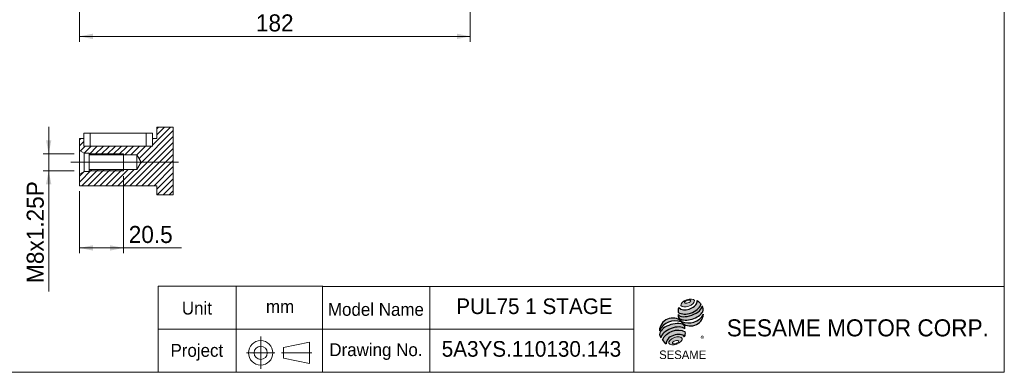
# Model space of a CAD drawing. Header units: millimetres. Extents: x 25 to 718, y 25 to 500.
# Tile 2 of 4: x 259 to 718, y 25 to 189. Entities that reach past the tile are written whole.
import ezdxf

# ---------------------------------------------------------------- set-up
doc = ezdxf.new("R2010")
doc.units = ezdxf.units.MM
doc.header["$LTSCALE"] = 2.5
doc.linetypes.add('CENTERX2', pattern=[20.319999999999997, 12.7, -2.54, 2.54, -2.54])
doc.layers.add('外框線', color=7, linetype='Continuous', lineweight=30)
doc.layers.add('標駐', color=51, linetype='Continuous')
doc.styles.add('SLDTEXTSTYLE0', font='ARIAL.TTF', dxfattribs={"width": 0.948})
doc.styles.add('SLDTEXTSTYLE1', font='MINGLIU.TTC')
doc.styles.add('SLDTEXTSTYLE3', font='ARIAL.TTF', dxfattribs={"width": 0.948})
doc.dimstyles.new('SLDDIMSTYLE2', dxfattribs={"dimtxt": 7.704956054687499, "dimasz": 6.25, "dimexe": 0, "dimexo": 0.0625, "dimgap": 1.926239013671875, "dimtad": 1, "dimdec": 4, "dimrnd": 1e-09, "dimzin": 12, "dimdsep": 46, "dimtxsty": 'SLDTEXTSTYLE0', "dimsah": 1, "dimcen": 0.09, "dimadec": 0, "dimazin": 0, "dimtfac": 1, "dimtdec": 4, "dimtofl": 0, "dimtmove": 0, "dimatfit": 3, "dimfxl": 0, "dimtolj": 1, "dimtzin": 12, "dimarcsym": 0})
doc.dimstyles.new('SLDDIMSTYLE3', dxfattribs={"dimtxt": 7.704956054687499, "dimasz": 6.25, "dimexe": 0, "dimexo": 0.0625, "dimgap": 1.926239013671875, "dimtad": 1, "dimdec": 4, "dimrnd": 1e-09, "dimzin": 12, "dimdsep": 46, "dimtxsty": 'SLDTEXTSTYLE0', "dimsah": 1, "dimcen": 0.09, "dimadec": 0, "dimazin": 0, "dimtfac": 1, "dimtdec": 4, "dimtofl": 0, "dimtmove": 0, "dimatfit": 3, "dimfxl": 0, "dimtolj": 1, "dimtzin": 12, "dimarcsym": 0})

# ---------------------------------------------------------------- blocks, each defined once
blk = doc.blocks.new('單位定位')
at = {"layer": '外框線', "color": 7, "lineweight": 0}
for p, q in [((323.4355777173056, 65.0172383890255), (323.4355777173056, 25.01723838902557)), ((400.0943132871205, 65.0172383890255), (323.4355777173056, 65.0172383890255)), ((359.7235119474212, 65.0172383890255), (359.7235119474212, 25.01723838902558)), ((400.0943132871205, 45.01723838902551), (323.4355777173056, 45.0172383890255)), ((381.7461217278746, 36.55961712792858), (393.9413584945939, 39.05961712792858)), ((393.9413584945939, 39.05961712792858), (393.9413584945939, 29.05961712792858)), ((381.7461217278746, 36.55961712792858), (381.7461217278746, 31.55961712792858)), ((381.7461217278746, 31.55961712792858), (393.9413584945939, 29.05961712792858))]:
    blk.add_line(p, q, dxfattribs=at)
at = {"layer": '外框線', "color": 7, "linetype": 'CENTERX2', "lineweight": 0}
for p, q in [((371.1891564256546, 41.70394229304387), (371.1891564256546, 26.66884323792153)), ((364.6257256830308, 34.05049934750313), (377.7886538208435, 34.05049934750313)), ((380.8534756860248, 34.05049934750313), (395.0247352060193, 34.05049934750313))]:
    blk.add_line(p, q, dxfattribs=at)
at = {"layer": '外框線', "color": 7, "lineweight": 0}
for radius in [5.683458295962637, 3.063295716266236]:
    blk.add_circle((371.1891564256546, 34.05049934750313), radius, dxfattribs=at)
at = {"color": 7, "linetype": 'Continuous', "lineweight": 0, "char_height": 5.953124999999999, "attachment_point": 1, "style": 'SLDTEXTSTYLE0'}
for s, insert in [('Unit', (334.4803951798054, 57.83658425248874)), ('mm', (373.6537972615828, 58.57892195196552)), ('Project', (329.1887285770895, 38.1727658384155))]:
    blk.add_mtext(s, dxfattribs=dict(at, insert=insert))
blk = doc.blocks.new('圖塊18')
at = {"linetype": 'Continuous'}
h = blk.add_hatch(color=1, dxfattribs=at)
edge = h.paths.add_edge_path(flags=0)
edge.add_spline(control_points=[(12.74648328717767, 28.33580195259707), (11.18559231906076, 27.76182032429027), (8.618896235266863, 25.10435144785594), (14.13419791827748, 24.56203790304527), (17.98424204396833, 28.54824121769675), (14.30737425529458, 28.90978358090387), (12.74648328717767, 28.33580195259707)], knot_values=[0, 0, 0, 0, 0.25, 0.5, 0.75, 1, 1, 1, 1], weights=[1, 1, 1, 1, 1, 1, 1], degree=3, periodic=0)
edge = h.paths.add_edge_path(flags=0)
edge.add_spline(control_points=[(13.07186467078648, 28.0214938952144), (13.80690021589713, 28.25157091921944), (15.46308223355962, 28.11714953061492), (13.53714198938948, 26.53505530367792), (11.05286896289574, 26.73668738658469), (12.33682912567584, 27.79141687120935), (13.07186467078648, 28.0214938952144)], knot_values=[0, 0, 0, 0, 0.2500000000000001, 0.5000000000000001, 0.75, 1, 1, 1, 1], weights=[1, 1, 1, 1, 1, 1, 1], degree=3, periodic=0)
h = blk.add_hatch(color=1, dxfattribs=at)
edge = h.paths.add_edge_path(flags=0)
edge.add_spline(control_points=[(9.163213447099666, 24.76744459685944), (8.769812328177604, 23.90622371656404), (8.732474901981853, 23.0254322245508), (8.843057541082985, 22.44386565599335)], knot_values=[0, 0, 0, 0, 0.4884105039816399, 0.4884105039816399, 0.4884105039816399, 0.4884105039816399], weights=[1, 1, 1, 1], degree=3, periodic=0)
edge.add_spline(control_points=[(8.843057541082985, 22.44386565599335), (10.62344683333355, 21.44355777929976), (14.07722672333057, 21.44918400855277), (17.67464365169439, 23.49261152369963), (19.22746563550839, 25.28172620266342), (19.45777659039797, 26.16369730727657)], knot_values=[0, 0, 0, 0, 0.4091170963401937, 0.6548043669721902, 0.8514887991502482, 0.8514887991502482, 0.8514887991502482, 0.8514887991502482], weights=[1, 1, 1, 1, 1, 1], degree=3, periodic=0)
edge.add_spline(control_points=[(19.45777659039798, 26.16369730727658), (19.19813658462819, 26.74352114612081), (18.66133743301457, 27.44166792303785), (17.78416057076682, 27.97823620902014)], knot_values=[0, 0, 0, 0, 0.4590419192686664, 0.4590419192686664, 0.4590419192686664, 0.4590419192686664], weights=[1, 1, 1, 1], degree=3, periodic=0)
edge.add_spline(control_points=[(17.78416057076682, 27.97823620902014), (17.81225735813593, 27.61473631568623), (17.63324610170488, 26.54167268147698), (16.29234836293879, 24.97462105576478), (13.40732101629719, 23.44028120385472), (10.26167089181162, 23.38968884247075), (9.163213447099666, 24.76744459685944)], knot_values=[0, 0, 0, 0, 0.08132341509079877, 0.2279594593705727, 0.4332489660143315, 0.8030080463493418, 0.8030080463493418, 0.8030080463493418, 0.8030080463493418], weights=[1, 1, 1, 1, 1, 1, 1], degree=3, periodic=0)
h = blk.add_hatch(color=1, dxfattribs=at)
edge = h.paths.add_edge_path(flags=0)
edge.add_arc((10.79613586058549, 20.98168016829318), 1.990059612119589, 168.3621772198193, 229.4245234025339)
edge.add_ellipse((14.5239557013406, 22.67512801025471), major_axis=(6.085158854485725, 1.984651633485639), ratio=0.5371428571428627, start_angle=205.6784380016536, end_angle=329.3896542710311)
edge.add_arc((17.66474577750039, 23.88553031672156), 2.885592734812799, 336.1521426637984, 392.8409252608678)
edge.add_ellipse((14.37893190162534, 23.70127523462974), major_axis=(5.635519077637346, 2.107190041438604), ratio=0.4437390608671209, start_angle=185.0255637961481, end_angle=352.21713539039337, ccw=False)
h = blk.add_hatch(color=1, dxfattribs=at)
edge = h.paths.add_edge_path(flags=0)
edge.add_arc((13.76079549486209, 25.47890038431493), 7.985217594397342, 244.9498890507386, 330.52495169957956, ccw=False)
edge.add_arc((6.276777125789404, 13.67044648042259), 6.144847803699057, 48.1092454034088, 177.9500526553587)
edge.add_arc((7.380706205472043, 10.53228671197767), 7.985217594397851, 69.43291289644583, 155.1324078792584, ccw=False)
edge.add_arc((14.61032072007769, 22.27281406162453), 6.144847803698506, 223.9443619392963, 353.2429906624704)
h = blk.add_hatch(color=1, dxfattribs=at)
edge = h.paths.add_edge_path(flags=0)
edge.add_ellipse((6.654822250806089, 11.89391986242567), major_axis=(5.812668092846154, 2.207556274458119), ratio=0.5235294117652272, start_angle=14.095136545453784, end_angle=164.8078450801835, ccw=False)
edge.add_arc((9.798175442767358, 15.10560491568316), 2.237252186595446, 351.5308011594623, 401.4061622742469)
edge.add_ellipse((6.450758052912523, 13.4644289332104), major_axis=(6.161694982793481, 1.808012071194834), ratio=0.534461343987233, start_angle=27.40472928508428, end_angle=171.7282428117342)
edge.add_arc((6.630595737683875, 13.40166527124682), 6.537584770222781, 191.0466409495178, 205.75451162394)
h = blk.add_hatch(color=1, dxfattribs=at)
edge = h.paths.add_edge_path(flags=0)
edge.add_spline(control_points=[(12.18070329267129, 13.38858199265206), (8.520097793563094, 15.42907417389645), (3.215685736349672, 13.49803245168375), (1.565984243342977, 9.668750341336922)], knot_values=[0, 0, 0, 0, 1, 1, 1, 1], weights=[1, 1, 1, 1], degree=3, periodic=0)
edge.add_arc((5.464550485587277, 11.58544666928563), 4.344254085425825, 206.1806388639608, 239.0996167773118)
edge.add_ellipse((7.677727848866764, 9.116857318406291), major_axis=(4.352924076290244, 1.62120610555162), ratio=0.6035256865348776, start_angle=7.596570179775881, end_angle=172.3905265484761, ccw=False)
edge.add_arc((7.971660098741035, 12.78493294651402), 4.252109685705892, 336.231156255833, 368.1615451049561)
h = blk.add_hatch(color=1, dxfattribs=at)
edge = h.paths.add_edge_path(flags=0)
edge.add_spline(control_points=[(7.084365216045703, 10.69799413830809), (8.645256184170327, 11.27197576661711), (12.32212397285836, 10.9104334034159), (8.472079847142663, 6.924230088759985), (2.956778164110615, 7.466543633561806), (5.523474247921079, 10.12401250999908), (7.084365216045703, 10.69799413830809)], knot_values=[0, 0, 0, 0, 0.25, 0.5, 0.7500000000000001, 1, 1, 1, 1], weights=[1, 1, 1, 1, 1, 1, 1], degree=3, periodic=0)
edge = h.paths.add_edge_path(flags=0)
edge.add_spline(control_points=[(7.492503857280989, 9.196593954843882), (6.757468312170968, 8.966516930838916), (5.477937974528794, 7.897635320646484), (7.96885573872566, 7.67477504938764), (9.888151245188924, 9.27809746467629), (8.227539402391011, 9.42667097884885), (7.492503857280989, 9.196593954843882)], knot_values=[0, 0, 0, 0, 0.2500000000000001, 0.5, 0.75, 1, 1, 1, 1], weights=[1, 1, 1, 1, 1, 1, 1], degree=3, periodic=0)
at = {"color": 1, "linetype": 'Continuous', "lineweight": 0}
for points in [[(12.74648328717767, 28.33580195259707), (14.30737425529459, 28.90978358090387), (17.98424204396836, 28.54824121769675), (14.13419791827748, 24.56203790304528), (8.61889623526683, 25.10435144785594), (11.18559231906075, 27.76182032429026), (12.74648328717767, 28.33580195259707)], [(13.07186467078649, 28.02149389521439), (13.80690021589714, 28.25157091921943), (15.46308223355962, 28.11714953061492), (13.53714198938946, 26.53505530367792), (11.05286896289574, 26.73668738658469), (12.33682912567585, 27.79141687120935), (13.07186467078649, 28.02149389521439)], [(7.084365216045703, 10.69799413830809), (8.645256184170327, 11.27197576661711), (12.32212397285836, 10.9104334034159), (8.472079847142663, 6.924230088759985), (2.956778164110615, 7.466543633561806), (5.523474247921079, 10.12401250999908), (7.084365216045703, 10.69799413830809)], [(7.492503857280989, 9.196593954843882), (8.227539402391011, 9.42667097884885), (9.888151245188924, 9.27809746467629), (7.96885573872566, 7.67477504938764), (5.477937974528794, 7.897635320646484), (6.757468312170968, 8.966516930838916), (7.492503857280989, 9.196593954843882)]]:
    blk.add_open_spline(points, degree=3, dxfattribs=at)
at = {"layer": '標駐', "color": 1}
for p, q in [((20.70406723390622, 21.48198667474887), (20.63086521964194, 21.40878466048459)), ((3.182278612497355, 7.900181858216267), (3.227608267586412, 7.945511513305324))]:
    blk.add_line(p, q, dxfattribs=at)
for centre, radius, start, end in [((17.66474577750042, 23.88553031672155), 2.885592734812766, 336.1521426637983, 32.95375475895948), ((6.276777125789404, 13.67044648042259), 6.144847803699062, 48.10924540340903, 177.9500526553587), ((7.380706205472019, 10.53228671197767), 7.985217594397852, 69.43291289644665, 155.1324078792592), ((10.79613586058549, 20.98168016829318), 1.990059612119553, 167.9158934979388, 229.4245234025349), ((14.61032072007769, 22.27281406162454), 6.144847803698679, 223.9443619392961, 353.2429906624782), ((13.76079549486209, 25.47890038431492), 7.98521759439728, 244.9498890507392, 330.5249516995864), ((9.798175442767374, 15.10560491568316), 2.237252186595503, 351.5308011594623, 41.40616227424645), ((6.630595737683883, 13.40166527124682), 6.537584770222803, 191.0466409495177, 205.7545116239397), ((5.464550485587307, 11.58544666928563), 4.344254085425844, 206.1806388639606, 239.0996167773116), ((7.971660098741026, 12.78493294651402), 4.252109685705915, 336.2311562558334, 8.161545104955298)]:
    blk.add_arc(centre, radius, start, end, dxfattribs=at)
for centre, major_axis, ratio, start_param, end_param in [((14.37893190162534, 23.70127523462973), (5.635519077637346, 2.107190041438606), 0.4437390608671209, 3.229063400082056, 6.147574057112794), ((14.5239557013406, 22.67512801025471), (6.085158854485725, 1.98465163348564), 0.5371428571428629, 3.589765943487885, 5.748933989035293), ((6.450758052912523, 13.4644289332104), (6.161694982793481, 1.808012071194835), 0.5344613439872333, 0.4783027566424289, 2.997223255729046), ((6.654822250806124, 11.89391986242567), (5.812668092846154, 2.207556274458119), 0.5235294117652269, 0.2460065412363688, 2.87643952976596), ((7.677727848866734, 9.11685731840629), (4.352924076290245, 1.621206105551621), 0.6035256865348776, 0.1325851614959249, 3.008782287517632)]:
    blk.add_ellipse(centre, major_axis=major_axis, ratio=ratio, start_param=start_param, end_param=end_param, dxfattribs=at)
for points, knots in [([(9.163213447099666, 24.76744459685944), (10.26167089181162, 23.38968884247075), (13.40732101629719, 23.44028120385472), (16.29234836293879, 24.97462105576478), (17.63324610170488, 26.54167268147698), (17.81225735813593, 27.61473631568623), (17.78416057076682, 27.97823620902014)], [0, 0, 0, 0, 0.3697590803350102, 0.575048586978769, 0.721684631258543, 0.8030080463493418, 0.8030080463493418, 0.8030080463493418, 0.8030080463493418]), ([(8.843057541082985, 22.44386565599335), (10.62344683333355, 21.44355777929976), (14.07722672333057, 21.44918400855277), (17.67464365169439, 23.49261152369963), (19.22746563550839, 25.28172620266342), (19.45777659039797, 26.16369730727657)], [0, 0, 0, 0, 0.4091170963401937, 0.6548043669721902, 0.8514887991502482, 0.8514887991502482, 0.8514887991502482, 0.8514887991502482])]:
    blk.add_open_spline(points, degree=3, knots=knots, dxfattribs=at)
for points in [[(17.78416057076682, 27.97823620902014), (18.66133743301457, 27.44166792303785), (19.19813658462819, 26.74352114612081), (19.45777659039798, 26.16369730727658)], [(9.163213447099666, 24.76744459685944), (8.769812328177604, 23.90622371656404), (8.732474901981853, 23.0254322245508), (8.843057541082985, 22.44386565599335)], [(1.565984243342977, 9.668750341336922), (3.21568573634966, 13.49803245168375), (8.52009779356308, 15.42907417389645), (12.18070329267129, 13.38858199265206)]]:
    blk.add_open_spline(points, degree=3, dxfattribs=at)
at = {"layer": '標駐', "color": 1, "attachment_point": 1}
for s, insert, char_height, style in [('®', (19.24732192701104, 11.44031469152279), 2.645833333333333, 'SLDTEXTSTYLE1'), ('SESAME', (0.02756526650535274, 4.69976788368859), 3.968749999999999, 'SLDTEXTSTYLE0')]:
    blk.add_mtext(s, dxfattribs=dict(at, insert=insert, char_height=char_height, style=style))
blk = doc.blocks.new('NEW LOGO_定位')
at = {"color": 7, "linetype": 'Continuous'}
blk.add_blockref('圖塊18', (8.91034071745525, 5.442211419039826), dxfattribs=at)
blk = doc.blocks.new('圖標定位')
at = {"color": 7, "linetype": 'Continuous'}
blk.add_blockref('NEW LOGO_定位', (547.8371475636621, 25.00000000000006), dxfattribs=at)
blk = doc.blocks.new('*D19')
at = {"color": 7, "linetype": 'Continuous', "lineweight": 0}
for p, q in [((286.7930111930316, 287.8349859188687), (286.7930111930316, 178.8349859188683)), ((468.7930111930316, 234.8349859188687), (468.7930111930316, 178.8349859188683)), ((468.7930111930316, 181.3349859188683), (286.7930111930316, 181.3349859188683))]:
    blk.add_line(p, q, dxfattribs=at)
for points in [[(286.7930111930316, 181.3349859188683), (293.0430111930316, 180.0849859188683), (293.0430111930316, 182.5849859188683)], [(468.7930111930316, 181.3349859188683), (462.5430111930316, 182.5849859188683), (462.5430111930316, 180.0849859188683)]]:
    blk.add_solid(points, dxfattribs=at)
at = {"color": 7, "linetype": 'Continuous', "lineweight": 0, "insert": (368.975738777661, 191.5669611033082), "char_height": 7.937499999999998, "attachment_point": 1, "style": 'SLDTEXTSTYLE0'}
blk.add_mtext('182', dxfattribs=at)
blk = doc.blocks.new('SW_HATCH_0')
at = {"color": 0, "linetype": 'Continuous', "lineweight": 0}
for p, q in [((0, 28.06330099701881), (-15.00672195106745, 13.05657868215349)), ((-1.219785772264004, 29.64984625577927), (-9.672832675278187, 21.19679993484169)), ((-4.02611680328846, 29.64984625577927), (-7.672831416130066, 26.00312931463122)), ((-6.832443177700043, 29.64984625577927), (-7.672831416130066, 28.80945918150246)), ((-43.0842861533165, 24.26763763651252), (-43.67283545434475, 23.6790906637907)), ((0, 25.25696996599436), (-22.98932988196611, 2.267637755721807)), ((-9.408323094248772, 24.26763763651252), (-9.672832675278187, 24.00313038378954)), ((-41.67282953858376, 22.87276030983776), (-43.67283545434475, 20.87276021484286)), ((-40.97162745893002, 20.76763776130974), (-43.2282779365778, 18.51097797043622)), ((-38.16529177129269, 20.76763776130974), (-41.41529090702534, 17.51763804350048)), ((-35.3589653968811, 20.76763776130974), (-39.1728337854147, 16.95376995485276)), ((-32.55263436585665, 20.76763776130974), (-36.65263764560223, 16.66763768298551)), ((-29.74630799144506, 20.76763776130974), (-33.8463019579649, 16.66763768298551)), ((-26.93997230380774, 20.76763776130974), (-31.03997558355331, 16.66763768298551)), ((-24.13364127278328, 20.76763776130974), (-28.23364455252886, 16.66763768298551)), ((-21.3273148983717, 20.76763776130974), (-25.42731817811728, 16.66763768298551)), ((-18.52098386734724, 20.76763776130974), (-22.62098249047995, 16.66763768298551)), ((0, 22.45064009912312), (-20.18300350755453, 2.267637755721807)), ((-15.71465283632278, 20.76763776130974), (-19.81465145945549, 16.66763768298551)), ((0, 19.64431081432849), (-17.37667247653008, 2.267637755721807)), ((-12.90832180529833, 20.76763776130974), (-17.00832508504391, 16.66763768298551)), ((-10.10199543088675, 20.76763776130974), (-15.9016065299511, 14.96802811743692)), ((0, 16.83798065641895), (-14.57034610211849, 2.267637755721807)), ((0, 14.03165064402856), (-11.76401507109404, 2.267637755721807)), ((-37.8399807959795, 9.867637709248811), (-43.67283545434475, 4.034779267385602)), ((-35.0336404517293, 9.867637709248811), (-42.63364709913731, 2.267637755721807)), ((-32.22731407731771, 9.867637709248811), (-39.82731141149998, 2.267637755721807)), ((-29.42098304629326, 9.867637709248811), (-37.02098503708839, 2.267637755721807)), ((-26.61465667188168, 9.867637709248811), (-34.21464934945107, 2.267637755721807)), ((-23.80832098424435, 9.867637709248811), (-31.40832297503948, 2.267637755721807)), ((-21.00199460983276, 9.867637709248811), (-28.6019966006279, 2.267637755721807)), ((-18.19566357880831, 9.867637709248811), (-25.79566556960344, 2.267637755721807)), ((0, 11.22532063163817), (-8.95768404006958, 2.267637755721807)), ((-41.49630665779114, 9.017637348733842), (-43.67283545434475, 6.841110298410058)), ((0, 8.418990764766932), (-7.672831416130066, 0.7461593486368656)), ((0, 5.612660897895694), (-7.455367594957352, -1.842709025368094)), ((0, 2.806331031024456), (-4.649041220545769, -1.842709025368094)), ((0, 0), (-1.842710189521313, -1.842709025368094))]:
    blk.add_line(p, q, dxfattribs=at)
blk = doc.blocks.new('*D46')
at = {"color": 7, "linetype": 'Continuous', "lineweight": 0}
for p, q in [((272.4499025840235, 126.7414979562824), (272.4499025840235, 139.2414979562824)), ((284.2930111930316, 126.7414979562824), (269.9499025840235, 126.7414979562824)), ((272.4499025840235, 118.7414979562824), (272.4499025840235, 126.7414979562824)), ((284.2930111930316, 118.7414979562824), (269.9499025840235, 118.7414979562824)), ((272.4499025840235, 118.7414979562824), (272.4499025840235, 62.53734382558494))]:
    blk.add_line(p, q, dxfattribs=at)
for points in [[(272.4499025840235, 126.7414979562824), (273.6999025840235, 132.9914979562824), (271.1999025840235, 132.9914979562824)], [(272.4499025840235, 118.7414979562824), (271.1999025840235, 112.4914979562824), (273.6999025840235, 112.4914979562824)]]:
    blk.add_solid(points, dxfattribs=at)
at = {"color": 7, "linetype": 'Continuous', "lineweight": 0, "char_height": 7.937499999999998, "attachment_point": 1, "rotation": 90, "style": 'SLDTEXTSTYLE0'}
for s, insert in [('x1.25P', (262.2179273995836, 81.1957736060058)), ('8', (262.2179273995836, 75.31990169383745)), ('M', (262.2179273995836, 66.50609382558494))]:
    blk.add_mtext(s, dxfattribs=dict(at, insert=insert))
blk = doc.blocks.new('*D47')
at = {"color": 7, "linetype": 'Continuous', "lineweight": 0}
for p, q in [((307.2930111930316, 116.2414979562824), (307.2930111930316, 80.3780659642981)), ((286.7930111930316, 109.2414979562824), (286.7930111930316, 80.3780659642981)), ((286.7930111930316, 82.8780659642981), (307.2930111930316, 82.8780659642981)), ((307.2930111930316, 82.8780659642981), (334.282894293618, 82.8780659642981))]:
    blk.add_line(p, q, dxfattribs=at)
for points in [[(286.7930111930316, 82.8780659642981), (293.0430111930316, 81.6280659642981), (293.0430111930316, 84.1280659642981)], [(307.2930111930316, 82.8780659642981), (301.0430111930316, 84.1280659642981), (301.0430111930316, 81.6280659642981)]]:
    blk.add_solid(points, dxfattribs=at)
at = {"color": 7, "linetype": 'Continuous', "lineweight": 0, "insert": (309.7416635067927, 93.11004114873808), "char_height": 7.937499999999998, "attachment_point": 1, "style": 'SLDTEXTSTYLE0'}
blk.add_mtext('20.5', dxfattribs=at)

msp = doc.modelspace()

# ---------------------------------------------------------------- linework, layer by layer
at = {"color": 7, "linetype": 'Continuous', "lineweight": 0}
for p, q in [((717.5, 500.0000000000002), (717.5, 25.00000000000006)), ((291.2930099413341, 126.7414981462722), (307.2930125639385, 126.7414981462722)), ((307.2930125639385, 118.7414977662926), (307.2930125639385, 126.7414981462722)), ((291.2930099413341, 118.7414977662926), (307.2930125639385, 118.7414977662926)), ((400.0000000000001, 25.00000000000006), (400.0000000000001, 65.00000000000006)), ((717.5, 65.00000000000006), (400.0000000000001, 65.00000000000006)), ((450, 25.00000000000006), (450, 65.00000000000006)), ((545.0000000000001, 25.00000000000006), (545.0000000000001, 65.00000000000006)), ((545.0000000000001, 45.00000000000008), (400.0000000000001, 45.00000000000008)), ((25.00000000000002, 25.00000000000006), (717.5, 25.00000000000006))]:
    msp.add_line(p, q, dxfattribs=at)
at = {"color": 7, "linetype": 'Continuous', "lineweight": 15}
for p, q in [((322.793002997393, 133.7414978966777), (322.793002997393, 139.1237065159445)), ((286.7930082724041, 133.7414978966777), (288.793014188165, 133.7414978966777)), ((286.7930082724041, 128.2414979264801), (286.7930082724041, 133.7414978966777)), ((288.793014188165, 136.2414983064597), (288.793014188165, 130.241498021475)), ((291.7930184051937, 136.2414983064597), (288.793014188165, 136.2414983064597)), ((288.793014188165, 133.7414978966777), (288.793014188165, 130.241498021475)), ((291.7930184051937, 130.241498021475), (291.7930184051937, 136.2414983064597)), ((317.793006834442, 136.2414983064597), (291.7930184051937, 136.2414983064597)), ((317.793006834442, 130.241498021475), (317.793006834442, 136.2414983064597)), ((320.7930157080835, 136.2414983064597), (317.793006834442, 136.2414983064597)), ((320.7930157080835, 130.241498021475), (320.7930157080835, 136.2414983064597)), ((320.7930157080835, 133.7414978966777), (322.793002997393, 133.7414978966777)), ((320.7930157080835, 130.241498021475), (320.7930157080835, 133.7414978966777)), ((291.7930184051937, 130.241498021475), (288.793014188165, 130.241498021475)), ((317.793006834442, 130.241498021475), (291.7930184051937, 130.241498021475)), ((320.7930157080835, 130.241498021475), (317.793006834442, 130.241498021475)), ((288.9580724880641, 126.9914983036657), (286.7930082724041, 128.2414979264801)), ((286.7930082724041, 117.2414979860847), (286.7930082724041, 128.2414979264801)), ((291.2930099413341, 126.9914983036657), (288.9580724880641, 126.9914983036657)), ((288.9580724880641, 118.4914976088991), (288.9580724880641, 126.9914983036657)), ((291.2930099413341, 126.1414979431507), (291.2930099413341, 126.9914983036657)), ((291.2930099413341, 126.1414979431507), (313.5430187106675, 126.1414979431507)), ((291.2930099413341, 126.1414979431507), (291.2930099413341, 119.341497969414)), ((313.5430187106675, 126.1414979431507), (315.5859353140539, 122.7414979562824)), ((313.5430187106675, 126.1414979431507), (313.5430187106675, 119.341497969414)), ((291.2930099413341, 118.4914976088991), (291.2930099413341, 119.341497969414)), ((313.5430187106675, 119.341497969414), (291.2930099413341, 119.341497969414)), ((315.5859353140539, 122.7414979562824), (313.5430187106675, 119.341497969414)), ((286.7930082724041, 117.2414979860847), (288.9580724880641, 118.4914976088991)), ((286.7930082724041, 111.741498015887), (286.7930082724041, 117.2414979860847)), ((288.9580724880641, 118.4914976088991), (291.2930099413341, 118.4914976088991)), ((322.793002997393, 111.741498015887), (286.7930082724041, 111.741498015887)), ((322.793002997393, 107.6311512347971), (322.793002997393, 111.741498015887))]:
    msp.add_line(p, q, dxfattribs=at)
at = {"color": 7, "linetype": 'CENTERX2', "lineweight": 0, "ltscale": 2.5}
msp.add_line((282.7813400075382, 122.7414979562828), (332.9658432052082, 122.7414979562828), dxfattribs=at)
at = {"color": 7, "linetype": 'Continuous', "lineweight": 0, "flags": 128}
msp.add_lwpolyline([(322.793002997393, 107.6311512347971), (323.0104761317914, 107.6311512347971), (325.816802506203, 107.6311512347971), (328.6231335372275, 107.6311512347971), (330.4658437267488, 107.6311512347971), (330.4658437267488, 109.4738614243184), (330.4658437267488, 112.2801912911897), (330.4658437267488, 115.0865211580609), (330.4658437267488, 117.8928516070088), (330.4658437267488, 120.6991813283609), (330.4658437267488, 123.5055114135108), (330.4658437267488, 126.3118412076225), (330.4658437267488, 129.1181716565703), (330.4658437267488, 131.9245015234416), (330.4658437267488, 134.7308313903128), (330.4658437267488, 137.537161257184), (330.4658437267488, 139.1237065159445), (329.2460579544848, 139.1237065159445), (326.4397269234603, 139.1237065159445), (323.6334005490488, 139.1237065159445), (322.793002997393, 139.1237065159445)], dxfattribs=at)

# ---------------------------------------------------------------- block references
at = {"color": 7, "linetype": 'Continuous', "lineweight": 0}
msp.add_blockref('SW_HATCH_0', (330.4658437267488, 109.4738602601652), dxfattribs=at)
at = {"color": 7, "linetype": 'Continuous'}
for name in ['單位定位', '單位定位', '圖標定位']:
    msp.add_blockref(name, (0, 0), dxfattribs=at)

# ---------------------------------------------------------------- texts
at = {"color": 7, "linetype": 'Continuous', "lineweight": 0, "attachment_point": 1}
for s, insert, char_height, style in [('Model Name', (402.5104154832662, 57.23648162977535), 5.953124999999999, 'SLDTEXTSTYLE0'), ('  PUL75 1 STAGE', (456.9054815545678, 59.38211800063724), 7.276041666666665, 'SLDTEXTSTYLE0'), ('SESAME MOTOR CORP.', (588.2638838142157, 49.64864197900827), 7.937499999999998, 'SLDTEXTSTYLE3'), ('Drawing No.', (403.1718757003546, 38.48648162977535), 5.953124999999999, 'SLDTEXTSTYLE0'), ('5A3YS.110130.143', (455.4914391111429, 39.52828748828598), 7.276041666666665, 'SLDTEXTSTYLE0')]:
    msp.add_mtext(s, dxfattribs=dict(at, insert=insert, char_height=char_height, style=style))

# ---------------------------------------------------------------- dimensions: what is measured, and where the dimension line sits
at = {"color": 7, "linetype": 'Continuous', "lineweight": 0}
for base, p1, p2, picture, middle in [((286.7930111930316, 181.3349859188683), (468.7930111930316, 237.3349859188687), (286.7930111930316, 290.3349859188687), '*D19', (377.7930111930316, 181.3349859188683)), ((307.2930111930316, 82.8780659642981), (286.7930111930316, 111.7414979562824), (307.2930111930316, 118.7414979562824), '*D47', (320.0279039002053, 82.8780659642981))]:
    dim = msp.add_linear_dim(base=base, p1=p1, p2=p2, dimstyle='SLDDIMSTYLE2', dxfattribs=at)
    dim.commit()
    dim.dimension.update_dxf_attribs({"geometry": picture, "text_midpoint": middle, "dimtype": 160})
dim = msp.add_linear_dim(base=(272.4499025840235, 126.7414979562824), p1=(286.7930111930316, 118.7414979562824), p2=(286.7930111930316, 126.7414979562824), angle=90.0000000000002, text='M<>x1.25P', dimstyle='SLDDIMSTYLE3', dxfattribs=at)
dim.commit()
dim.dimension.update_dxf_attribs({"geometry": '*D46', "text_midpoint": (272.4499025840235, 90.3109970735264), "dimtype": 160})

doc.saveas('drawing.dxf')
